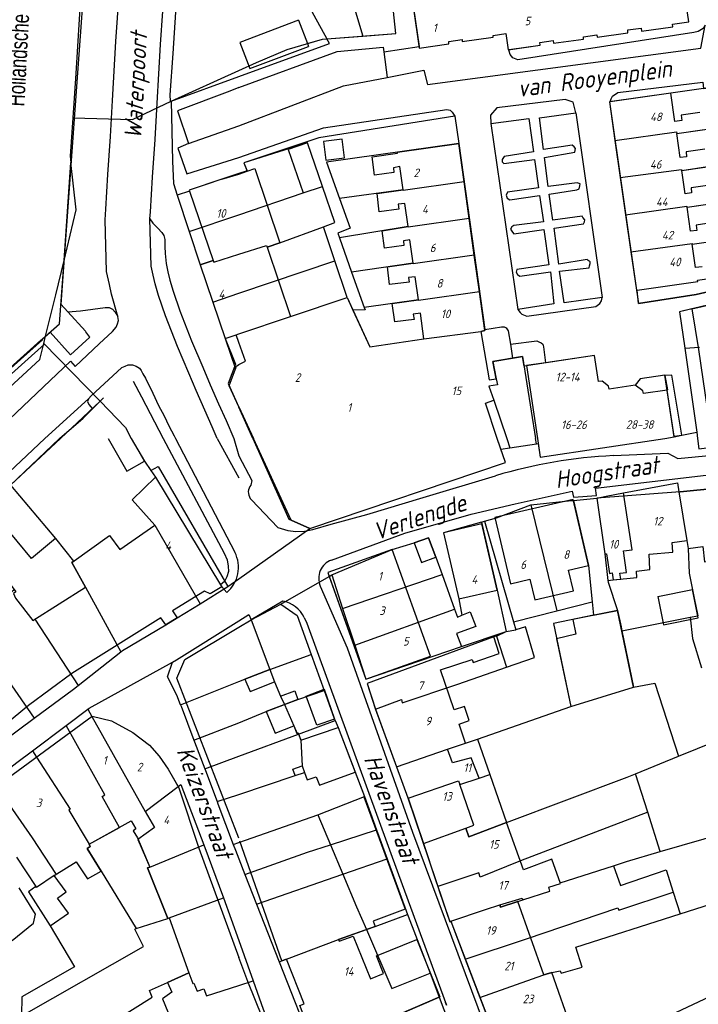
# Model space of a CAD drawing. Extents: x 124314 to 128016, y 450271 to 453716.
# Tile 22 of 40: x 124968 to 125067, y 450918 to 451061. Entities that reach past the tile are written whole.
import ezdxf
from ezdxf.enums import TextEntityAlignment as Align

# ---------------------------------------------------------------- set-up
doc = ezdxf.new("R2010")
doc.units = 0
doc.header["$MEASUREMENT"] = 0
for name, color, linetype in [('Default_113', 7, 'Continuous'), ('Default_117', 7, 'Continuous'), ('Default_118', 7, 'Continuous'), ('Default_21', 40, 'Continuous'), ('Default_4', 1, 'Continuous'), ('Default_66', 7, 'Continuous'), ('Default_79', 2, 'Continuous'), ('Default_80', 7, 'Continuous'), ('Default_99', 2, 'Continuous')]:
    doc.layers.add(name, color=color, linetype=linetype)
doc.styles.get("Standard").update_dxf_attribs({"font": 'ARIAL.TTF'})
doc.styles.add('Style-ENGINEERING', font='isoct.shx', dxfattribs={"oblique": 15})

msp = doc.modelspace()

# ---------------------------------------------------------------- linework, layer by layer
at = {"layer": 'Default_21', "lineweight": -3, "flags": 128}
for points in [[(124975.17, 451120.05), (124975.94, 451116.24), (124976.24, 451114.64), (124976.86, 451109.56), (124978.66, 451088.62), (124977.58, 451073.62), (124976.3, 451053.04), (124975.87, 451046.6)], [(125009.74, 451090.68), (125010.85, 451082.61), (125014.1, 451071.59), (125018.04, 451058.5)], [(124997.87, 451079.62), (124994.86, 451076.82), (124991.98, 451074.12), (124991.68, 451073.76), (124991.52, 451073.3), (124990.4, 451055.94), (124989.96, 451049.96), (124990.04, 451049.02), (124990.18, 451049.04)], [(125000, 451077.31), (125005.77, 451070.96), (125012.8, 451058.09)], [(125018.04, 451058.5), (125022.83, 451058.88), (125021.85, 451068.02)], [(125024.53, 451068.55), (125026.21, 451056.74), (125030.52, 451057.35), (125030.51, 451057.71), (125032.45, 451057.99), (125032.46, 451057.69), (125036.98, 451058.33), (125036.98, 451058.59), (125038.81, 451058.85), (125039.14, 451056.5), (125043.77, 451057.16), (125043.73, 451057.58), (125045.66, 451057.85), (125045.72, 451057.45), (125050.11, 451058.07), (125050.09, 451058.41), (125052.03, 451058.69), (125052.07, 451058.32), (125056.54, 451058.96), (125056.53, 451059.38), (125058.48, 451059.66), (125058.52, 451059.21), (125063.08, 451059.86), (125063.04, 451060.24), (125065.38, 451060.57), (125064.35, 451067.76)], [(125000, 451053.48), (125002.58, 451054.65), (125007.02, 451056.54), (125012.17, 451058.04), (125012.8, 451058.09)], [(125000, 451052.63), (125013.16, 451057.44), (125012.8, 451058.09)], [(125012.8, 451058.09), (125018.04, 451058.5)], [(124990.18, 451049.04), (125000, 451053.48)], [(124990.18, 451049.04), (125000, 451052.63)], [(125074.91, 451045.93), (125074.43, 451051.9), (125067.54, 451050.85), (125062.78, 451050.2), (125053.85, 451048.92), (125054.65, 451043.29)], [(124975.87, 451046.6), (124984.56, 451046.38), (124990.18, 451049.04)], [(124990.18, 451049.04), (124990.37, 451040.33), (124990.48, 451037.06), (124991.04, 451035.34)], [(124975.87, 451046.6), (124975.5, 451041.01), (124975.6, 451040.11)], [(125054.65, 451043.29), (125063.61, 451044.58), (125063.63, 451044.32), (125074.91, 451045.93)], [(125015.34, 451040.8), (125015, 451043.52), (125012.3, 451043.18), (125012.64, 451040.47), (125015.34, 451040.8)], [(125054.65, 451043.29), (125055.42, 451037.92)], [(125012.15, 451036.64), (125009.98, 451042.97), (125000.72, 451040.05), (125001.21, 451038.89), (125000, 451038.53)], [(125032.73, 451037.31), (125031.95, 451042.87), (125012.76, 451040.14), (125014.63, 451034.86)], [(125055.42, 451037.92), (125064.35, 451039.08), (125064.37, 451038.97), (125075.35, 451040.55)], [(124974.59, 451025.86), (124976.36, 451033.22), (124975.6, 451040.11)], [(124974.59, 451025.86), (124975.6, 451040.11)], [(125000, 451038.53), (124992.8, 451036.08), (124992.85, 451035.94), (124991.04, 451035.34)], [(125055.42, 451037.92), (125056.2, 451032.52)], [(125000, 451032.52), (125009.35, 451035.68), (125012.15, 451036.64)], [(125013.96, 451031.39), (125012.15, 451036.64)], [(125032.73, 451037.31), (125023.9, 451036.04), (125023.88, 451036.14), (125014.63, 451034.86)], [(125033.47, 451031.97), (125032.73, 451037.31)], [(124991.04, 451035.34), (124992.78, 451030.07)], [(125014.63, 451034.86), (125016.16, 451030.55), (125014.38, 451029.84), (125014.61, 451029.18)], [(125056.2, 451032.52), (125065.11, 451033.75), (125065.13, 451033.64), (125075.78, 451035.17)], [(124992.78, 451030.07), (125000, 451032.52)], [(125033.47, 451031.97), (125024.6, 451030.73), (125024.59, 451030.8), (125014.61, 451029.18)], [(125034.22, 451026.63), (125033.47, 451031.97)], [(125056.2, 451032.52), (125056.97, 451027.14)], [(125000, 451026.78), (125004.02, 451028.04), (125004.1, 451027.82), (125005.96, 451028.45), (125012.29, 451030.74)], [(125012.29, 451030.74), (125013.96, 451031.39)], [(125013.94, 451025.81), (125012.29, 451030.74)], [(124992.78, 451030.07), (124994.39, 451025.21)], [(125014.61, 451029.18), (125016.39, 451024.17)], [(125056.97, 451027.14), (125065.88, 451028.34), (125065.9, 451028.23), (125076.22, 451029.71)], [(124994.39, 451025.21), (124996.28, 451025.86), (124996.35, 451025.64), (125000, 451026.78)], [(125034.22, 451026.63), (125025.35, 451025.39), (125025.34, 451025.47), (125016.39, 451024.17)], [(125034.97, 451021.29), (125034.22, 451026.63)], [(125056.97, 451027.14), (125057.77, 451021.53), (125058.08, 451019.63), (125066.47, 451020.94), (125076.74, 451023.31)], [(124971.91, 451014.85), (124973.93, 451016.64), (124974.59, 451025.86)], [(124971.91, 451014.85), (124973.38, 451020.85), (124974.59, 451025.86)], [(124994.39, 451025.21), (124996.22, 451019.81)], [(125000, 451021.09), (125013.94, 451025.81)], [(125015.72, 451020.49), (125013.94, 451025.81)], [(125016.39, 451024.17), (125018.22, 451019.04)], [(124996.22, 451019.81), (125000, 451021.09)], [(125007.5, 451017.72), (125015.72, 451020.49)], [(125015.72, 451020.49), (125016.58, 451018.63)], [(125034.97, 451021.29), (125026.1, 451020.05), (125026.1, 451020.13), (125018.22, 451019.04)], [(125035.75, 451015.68), (125034.97, 451021.29)], [(124996.22, 451019.81), (124998.02, 451014.53)], [(125018.22, 451019.04), (125018.34, 451018.69), (125016.58, 451018.63)], [(125065.85, 451018.81), (125068.81, 451019.51)], [(125000, 451015.21), (125007.5, 451017.72)], [(125016.58, 451018.63), (125019.04, 451013.32), (125026.9, 451014.48), (125035.18, 451015.54)], [(125065.85, 451018.81), (125064.03, 451018.38), (125064.82, 451013.09), (125066.54, 451000.89)], [(125065.85, 451018.81), (125066.79, 451012.9), (125068.68, 451000)], [(124971.91, 451014.85), (124971.4, 451014.4), (124971.47, 451014.31), (124955.4, 451000)], [(124971.65, 451013.78), (124971.91, 451014.85)], [(124998.02, 451014.53), (124999.59, 451015.07)], [(124999.59, 451015.07), (125000, 451015.21)], [(125000, 451013.92), (124999.59, 451015.07)], [(125035.18, 451015.54), (125035.75, 451015.68)], [(125035.18, 451015.54), (125036.4, 451008.52), (125037.37, 451008.65)], [(124958.59, 451000), (124971.08, 451011.47), (124971.65, 451013.78)], [(124971.65, 451013.78), (124979.84, 451005.39)], [(124998.02, 451014.53), (124999.52, 451010.09)], [(125000, 451010.75), (125000.98, 451011.22), (125000, 451013.92)], [(125063.28, 451000.21), (125061.93, 451009.21), (125058.33, 451008.66), (125057.6, 451007.72), (125053.8, 451007.15), (125053.7, 451007.57), (125052.78, 451008.33), (125052.26, 451008.25), (125051.68, 451012.06), (125041.44, 451010.52), (125041.22, 451011.88), (125036.92, 451011.18), (125037.37, 451008.65)], [(124999.52, 451010.09), (124999.68, 451010.51), (125000, 451010.75)], [(125000, 451004.59), (124998.59, 451007.63), (124999.52, 451010.09)], [(125037.37, 451008.65), (125037.6, 451007.79), (125036.35, 451007.59), (125037.06, 451005.56)], [(124974.1, 451000), (124979.84, 451005.39)], [(124979.84, 451005.39), (124983.55, 451001.58), (124984.36, 451000)], [(125002.12, 451000), (125000, 451004.59)], [(125037.56, 451000), (125035.83, 451005.14), (125037.06, 451005.56)], [(125063.28, 451000.21), (125064.36, 451000.47), (125066.54, 451000.89)], [(125066.54, 451000.89), (125066.63, 451000)], [(124966.83, 450993.17), (124974.1, 451000)], [(124984.36, 451000), (124986.28, 450996.7), (124987.22, 450995.34)], [(125010.3, 450986.91), (125007.62, 450988.08), (125002.12, 451000)], [(125038.09, 450998.42), (125037.56, 451000)], [(125038.09, 450998.42), (125039.4, 450998.6), (125043.25, 450999.18), (125043.51, 450999.23), (125043.8, 450997.28), (125061.91, 451000)], [(125061.91, 451000), (125063.28, 451000.21)], [(125066.63, 451000), (125066.84, 450998.47), (125068.74, 450998.71), (125068.91, 450998.75)], [(125010.3, 450986.91), (125038.74, 450996.49), (125038.09, 450998.42)], [(124987.22, 450995.34), (124988.25, 450995.91), (124998.42, 450978.46)], [(124987.22, 450995.34), (124987.9, 450994.35)], [(124966.83, 450993.17), (124973.33, 450985.42), (124975.98, 450982.16), (124975.72, 450981.97), (124977.72, 450978.36), (124982.84, 450968.98)], [(124987.9, 450994.35), (124984.48, 450991.04), (124987.8, 450987.39), (124994.36, 450975.95)], [(125055.91, 450992.07), (125063.75, 450993.52), (125063.96, 450992.21)], [(125063.96, 450992.21), (125064.12, 450992.22), (125074.87, 450993.27)], [(125052.01, 450991.31), (125053.4, 450991.61), (125055.91, 450992.07)], [(125053.63, 450979.35), (125054.42, 450979.42), (125055.5, 450979.53), (125055.38, 450980.41), (125056.33, 450980.47), (125055.91, 450983.63), (125057.16, 450983.81), (125055.91, 450992.07)], [(125063.96, 450992.21), (125065.1, 450985.17), (125065.31, 450983.99), (125065.44, 450980.41), (125066.17, 450976.78)], [(125035.7, 450987.95), (125037.45, 450988.43), (125042.44, 450990.34)], [(125042.44, 450990.34), (125048.34, 450990.95), (125048.61, 450990.98)], [(125042.44, 450990.34), (125046.22, 450974.94)], [(125048.61, 450990.98), (125052.01, 450991.31)], [(125048.61, 450990.98), (125050.82, 450981.52), (125051.34, 450976.25)], [(125052.01, 450991.31), (125053.19, 450983.22), (125053.63, 450979.35)], [(125035.26, 450987.82), (125029.73, 450986.27), (125031.95, 450976.65), (125032.39, 450974.28)], [(125035.26, 450987.82), (125035.7, 450987.95)], [(125035.26, 450987.82), (125037.54, 450977.94), (125038.84, 450971.93)], [(125035.7, 450987.95), (125039.93, 450973.33)], [(124960.36, 450987.12), (124962.82, 450983.87), (124967.36, 450978.02), (124967.6, 450977.7), (124967.26, 450977.44), (124967.55, 450976.77), (124970.04, 450973.51), (124970.34, 450973.7), (124976.64, 450964.05)], [(125000, 450979.58), (125010.3, 450986.91)], [(125022.3, 450983.84), (125025.46, 450984.8), (125027.58, 450985.54), (125028.64, 450982.72), (125029.54, 450980.21)], [(125022.3, 450983.84), (125012.91, 450980.48), (125013.12, 450979.9)], [(125013.53, 450980.13), (125022.3, 450983.84)], [(124954.19, 450981.15), (124958.89, 450975.13), (124958.25, 450974.64), (124959.89, 450972.29), (124960.79, 450972.94), (124970.25, 450959.31)], [(125015.07, 450975.26), (125029.54, 450980.21)], [(125029.54, 450980.21), (125031.34, 450975.17)], [(124998.42, 450978.46), (125000, 450979.58)], [(125006.11, 450975.91), (125013.12, 450979.9)], [(125013.12, 450979.9), (125013.53, 450980.13)], [(125013.12, 450979.9), (125018.47, 450964.96)], [(125013.53, 450980.13), (125015.07, 450975.26)], [(125053.63, 450979.35), (125053.66, 450979.1), (125055.05, 450974.99)], [(124994.36, 450975.95), (124998.42, 450978.46)], [(124982.84, 450968.98), (124983.07, 450969.16), (124989.37, 450972.86), (124991.04, 450973.9), (124994.36, 450975.95)], [(125046.22, 450974.94), (125051.34, 450976.25)], [(125051.34, 450976.25), (125051.54, 450974.27)], [(125066.17, 450976.78), (125066.69, 450974.2)], [(125001.79, 450973.59), (125006.11, 450975.91)], [(125006.11, 450975.91), (125008.48, 450974.25), (125010.52, 450968.56)], [(125015.07, 450975.26), (125016.84, 450969.91)], [(125016.84, 450969.91), (125031.34, 450975.17)], [(125031.34, 450975.17), (125031.76, 450974.01), (125032.39, 450974.28)], [(125032.39, 450974.28), (125033.6, 450974.79), (125034.44, 450972.65), (125031.64, 450971.63), (125032.37, 450969.72)], [(125039.93, 450973.33), (125046.22, 450974.94)], [(125051.54, 450974.27), (125055.05, 450974.99)], [(125055.05, 450974.99), (125055.55, 450972.59)], [(124990.34, 450967.44), (124990.93, 450967.77), (125000, 450973.47)], [(125000, 450973.47), (125001.44, 450974.38), (125001.79, 450973.59)], [(125001.79, 450973.59), (125004.51, 450966.39)], [(125039.93, 450973.33), (125040.27, 450972.15)], [(125051.54, 450974.27), (125045.72, 450973.06), (125048.23, 450961)], [(125055.67, 450972), (125065.61, 450973.98)], [(125065.61, 450973.98), (125066.69, 450974.2)], [(125065.61, 450973.98), (125065.95, 450970.9)], [(125032.37, 450969.72), (125038.84, 450971.93)], [(125037.43, 450971.23), (125038.84, 450971.93)], [(125038.84, 450971.93), (125040.27, 450972.15)], [(125038.92, 450966.72), (125042.96, 450968.13), (125041.64, 450972.59), (125040.27, 450972.15)], [(125055.55, 450972.59), (125055.67, 450972)], [(125055.67, 450972), (125057.37, 450963.8)], [(125037.43, 450971.23), (125037.06, 450971.12), (125018.64, 450964.34), (125019.84, 450960.62)], [(125037.43, 450971.23), (125038.92, 450966.72)], [(125065.95, 450970.9), (125067.22, 450966.65)], [(124976.64, 450964.05), (124982.84, 450968.98)], [(125016.84, 450969.91), (125018.47, 450964.96)], [(125018.47, 450964.96), (125032.37, 450969.72)], [(124978.06, 450960.61), (124978.27, 450960.76), (124990.34, 450967.44)], [(124991.53, 450961.24), (124990.99, 450962.67), (124989.63, 450965.34), (124990.34, 450967.44)], [(125004.51, 450966.39), (125010.52, 450968.56)], [(125010.52, 450968.56), (125012.4, 450963.33)], [(125000.87, 450964.99), (125004.51, 450966.39)], [(125004.51, 450966.39), (125005.2, 450964.57), (125006.05, 450962.51), (125006.61, 450961.28)], [(125019.84, 450960.62), (125023.62, 450962.03), (125023.74, 450961.56), (125031.83, 450964.25), (125038.92, 450966.72)], [(124991.53, 450961.24), (125000, 450964.64)], [(125000, 450964.64), (125000.87, 450964.99)], [(124970.25, 450959.31), (124975.98, 450963.53), (124976.64, 450964.05)], [(125006.61, 450961.28), (125008.57, 450962.04), (125012.4, 450963.33)], [(125012.4, 450963.33), (125013.86, 450959.25), (125014, 450958.95)], [(125048.23, 450961), (125057.37, 450963.8)], [(125057.37, 450963.8), (125060.44, 450964.41)], [(125060.44, 450964.41), (125063.89, 450953.77)], [(124974.91, 450958.24), (124978.06, 450960.61)], [(124978.06, 450960.61), (124978.65, 450959.55)], [(124991.53, 450961.24), (124991.61, 450961.04), (124993.48, 450956.09)], [(125000, 450958.65), (125003.99, 450960.28), (125006.61, 450961.28)], [(125006.61, 450961.28), (125007.99, 450958.22), (125008.47, 450957.1), (125008.6, 450957.16), (125008.68, 450956.96)], [(125019.84, 450960.62), (125022.92, 450952.23)], [(125034.67, 450956.26), (125048.23, 450961)], [(125063.89, 450953.77), (125074.71, 450958.15), (125085.95, 450960.87)], [(124962.23, 450953.35), (124963.74, 450954.5), (124970.25, 450959.31)], [(124978.65, 450959.55), (124978.7, 450959.58), (124981.48, 450958.9), (124984.58, 450957.21), (124987.02, 450955.39), (124988.41, 450953.8), (124989.71, 450951.88), (124991.19, 450949.35)], [(124978.65, 450959.55), (124986.37, 450945.72)], [(125008.68, 450956.96), (125014, 450958.95)], [(125014, 450958.95), (125014.45, 450957.97), (125016.91, 450951.46)], [(124970.01, 450954.57), (124974.91, 450958.24)], [(124978.23, 450940.97), (124982.65, 450943.4), (124980.15, 450947.92), (124980.54, 450948.14), (124974.91, 450958.24)], [(124993.48, 450956.09), (125000, 450958.65)], [(124993.48, 450956.09), (124993.55, 450955.89), (124995.04, 450951.96)], [(125000, 450953.78), (125008.68, 450956.96)], [(125008.68, 450956.96), (125009.02, 450956.12), (125009.21, 450952.38)], [(125022.92, 450952.23), (125030.3, 450954.79), (125032.96, 450955.66), (125034.67, 450956.26)], [(125034.67, 450956.26), (125036.46, 450951.13)], [(124964.18, 450950.16), (124967.71, 450952.85), (124970.01, 450954.57)], [(124970.01, 450954.57), (124970.6, 450953.65)], [(124970.6, 450953.65), (124975.48, 450946.09), (124975.3, 450945.91), (124978.23, 450940.97)], [(124995.04, 450951.96), (125000, 450953.78)], [(125057.66, 450951.24), (125063.89, 450953.77)], [(124995.04, 450951.96), (124995.13, 450951.72), (124996.85, 450947.17)], [(125008.2, 450950.95), (125007.84, 450951.9), (125009.21, 450952.38)], [(125009.21, 450952.38), (125009.55, 450951.4)], [(125022.92, 450952.23), (125024.57, 450947.72), (125024.59, 450947.66)], [(124964.18, 450950.16), (124969.96, 450941.92), (124973.43, 450936.58), (124973.16, 450936.41), (124970.57, 450934.7), (124970.49, 450934.81), (124969.43, 450934.05), (124972.57, 450929.1), (124976.12, 450923.15), (124968.45, 450918.77), (124968.42, 450916.09), (124968.46, 450916.02)], [(125000, 450948.22), (125008.2, 450950.95)], [(125008.2, 450950.95), (125009.55, 450951.4)], [(125009.55, 450951.4), (125009.93, 450950.36), (125011.23, 450950.78), (125011.71, 450949.59), (125016.91, 450951.46)], [(125016.91, 450951.46), (125018.25, 450947.91)], [(125024.59, 450947.66), (125031.91, 450950.2), (125032.09, 450949.68), (125034.93, 450950.6), (125036.46, 450951.13)], [(125036.46, 450951.13), (125038.91, 450944.13)], [(125038.91, 450944.13), (125056.45, 450950.75), (125057.66, 450951.24)], [(125059.43, 450945.65), (125057.66, 450951.24)], [(124986.37, 450945.72), (124991.19, 450949.35)], [(124991.19, 450949.35), (124991.59, 450949.65), (124994.9, 450940.88)], [(124996.85, 450947.17), (125000, 450948.22)], [(125011.46, 450945.25), (125018.25, 450947.91)], [(125018.25, 450947.91), (125020.01, 450943.09)], [(125024.59, 450947.66), (125026.82, 450941.07)], [(125061.25, 450939.9), (125074.02, 450943.61), (125089.06, 450948.11)], [(124996.85, 450947.17), (124996.96, 450946.86), (124999.19, 450940.96)], [(124986.37, 450945.72), (124987.74, 450943.39), (124985.34, 450941.69), (124987.06, 450937.66)], [(125000, 450941.24), (125011.46, 450945.25)], [(125011.46, 450945.25), (125013.3, 450940.9)], [(125059.43, 450945.65), (125040.94, 450938.58), (125035.08, 450936.18), (125034.86, 450936.84), (125028.93, 450934.81)], [(125061.25, 450939.9), (125059.43, 450945.65)], [(125013.3, 450940.9), (125020.01, 450943.09)], [(125020.01, 450943.09), (125021.56, 450938.87)], [(125026.82, 450941.07), (125032.98, 450943.3), (125033.44, 450942.04), (125038.91, 450944.13)], [(124978.23, 450940.97), (124978.38, 450940.66), (124977.97, 450940.35), (124979.98, 450937.08), (124985.06, 450928.71)], [(124987.06, 450937.66), (124994.9, 450940.88)], [(124994.9, 450940.88), (124997.79, 450933.19)], [(124999.19, 450940.96), (125000, 450941.24)], [(124999.19, 450940.96), (124999.51, 450940.12), (125000, 450938.86)], [(125000.88, 450936.6), (125010, 450939.82), (125013.3, 450940.9)], [(125013.3, 450940.9), (125015.1, 450936.62)], [(125026.82, 450941.07), (125028.65, 450935.65)], [(125000, 450938.86), (125000.88, 450936.6)], [(125015.1, 450936.62), (125021.56, 450938.87)], [(125021.56, 450938.87), (125024.53, 450930.76)], [(125054.43, 450937.85), (125056.35, 450938.48), (125061.25, 450939.9)], [(125064.15, 450930.85), (125092.5, 450939.92)], [(124989.7, 450930.2), (124986.71, 450937.53), (124987.06, 450937.66)], [(125035.84, 450931.48), (125037.92, 450932.19), (125038.01, 450931.83), (125040.56, 450932.65), (125041.29, 450932.91), (125045.21, 450934.17), (125045.03, 450934.74), (125046.74, 450935.28), (125046.71, 450935.35), (125054.43, 450937.85)], [(125054.43, 450937.85), (125055.44, 450934.97), (125062.11, 450937.24), (125063.14, 450934.01)], [(125000.88, 450936.6), (125002.58, 450932.26)], [(125002.58, 450932.26), (125015.1, 450936.62)], [(125015.1, 450936.62), (125017.1, 450931.9), (125018.54, 450928.57)], [(125028.65, 450935.65), (125028.93, 450934.81)], [(125028.93, 450934.81), (125029.17, 450934.08)], [(124989.7, 450930.2), (124989.89, 450930.26), (124997.79, 450933.19)], [(124997.79, 450933.19), (125000, 450926.98)], [(125029.17, 450934.08), (125030.65, 450929.71), (125030.79, 450929.77)], [(125032.9, 450924.25), (125041.82, 450927.22), (125055.09, 450931.75), (125055.21, 450931.4), (125063.14, 450934.01)], [(125063.14, 450934.01), (125064.15, 450930.85)], [(125002.58, 450932.26), (125005.85, 450923.9)], [(124985.06, 450928.71), (124989.7, 450930.2)], [(125018.54, 450928.57), (125019.8, 450929.02), (125024.53, 450930.76)], [(125024.53, 450930.76), (125024.61, 450930.54), (125027.79, 450922.22)], [(125030.79, 450929.77), (125035.84, 450931.48)], [(125035.03, 450918.69), (125044.19, 450921.94), (125045.47, 450922.34), (125046.69, 450922.58), (125046.83, 450922.22), (125049.87, 450923.11), (125048.97, 450926.03), (125064.15, 450930.85)], [(125062.26, 450916.21), (125063.6, 450916.56), (125075.67, 450922.23), (125094.56, 450930.99), (125095.98, 450931.44)], [(124968.46, 450916.02), (124986.15, 450926.13), (124984.87, 450928.65), (124985.06, 450928.71)], [(125030.79, 450929.77), (125032.9, 450924.25)], [(125005.85, 450923.9), (125006.91, 450924.29), (125014.49, 450927.11), (125018.54, 450928.57)], [(125018.54, 450928.57), (125022.24, 450920), (125027.79, 450922.22)], [(125000, 450926.98), (125002.08, 450921.13)], [(125005.85, 450923.9), (125011.03, 450910.68), (125011.46, 450910.84), (125019.4, 450914.08), (125019.25, 450914.47), (125029.13, 450918.75)], [(125032.9, 450924.25), (125035.03, 450918.69)], [(124969.56, 450908.08), (124975.02, 450910.78), (124977.24, 450912.18), (124977.12, 450912.3), (124987.38, 450918.73), (124987.03, 450919.69), (124989.63, 450920.88), (124992.75, 450922.28), (124993.29, 450920.74), (124993.47, 450920.8), (124993.93, 450919.61), (124994.89, 450919.95), (124995.29, 450918.93), (125000, 450920.46)], [(125027.79, 450922.22), (125029.13, 450918.75)], [(125000, 450920.46), (125002.08, 450921.13)], [(125002.08, 450921.13), (125003.55, 450917), (125003.89, 450916.16)], [(125029.13, 450918.75), (125029.81, 450916.97), (125033.45, 450907.15)], [(125035.03, 450918.69), (125037.28, 450912.8)]]:
    msp.add_lwpolyline(points, dxfattribs=at)
at = {"layer": 'Default_4', "lineweight": -3, "flags": 128}
for points in [[(125039.29, 451056.52), (125043.77, 451057.16), (125043.73, 451057.58), (125045.66, 451057.85), (125045.72, 451057.45), (125050.11, 451058.07), (125050.09, 451058.41), (125052.03, 451058.69), (125052.07, 451058.32), (125056.54, 451058.96), (125056.53, 451059.38), (125058.48, 451059.66), (125058.52, 451059.21), (125063.08, 451059.86), (125063.04, 451060.24), (125065.38, 451060.57), (125064.35, 451067.76), (125038.81, 451064.12), (125038.52, 451066.19), (125025.14, 451064.29), (125026.18, 451056.97)], [(125008.68, 451060.83), (125000.16, 451057.58), (125001.61, 451053.76)], [(125008.68, 451060.83), (125009.97, 451057.4)], [(125026.18, 451056.97), (125026.21, 451056.74), (125030.52, 451057.35), (125030.51, 451057.71), (125032.45, 451057.99), (125032.46, 451057.69), (125036.98, 451058.33), (125036.98, 451058.59), (125038.81, 451058.85), (125039.14, 451056.5), (125039.29, 451056.52)], [(125001.61, 451053.76), (125010.13, 451056.98)], [(125009.97, 451057.4), (125010.13, 451056.98)], [(125053.94, 451048.93), (125053.85, 451048.92), (125057.77, 451021.53), (125057.87, 451021.55)], [(125066.99, 451047.4), (125064.26, 451047.01), (125064.37, 451046.21), (125063.37, 451046.07), (125062.78, 451050.2), (125053.94, 451048.93)], [(125067.73, 451042.06), (125064.99, 451041.67), (125065.06, 451040.96), (125064.13, 451040.82), (125063.63, 451044.32), (125067.35, 451044.85)], [(125015.34, 451040.8), (125015, 451043.52), (125012.3, 451043.18), (125012.64, 451040.47), (125015.34, 451040.8)], [(125012.15, 451036.64), (125009.98, 451042.97), (125007.19, 451042.02), (125009.35, 451035.68), (125012.15, 451036.64)], [(125022.52, 451038.64), (125019.69, 451038.27), (125019.37, 451040.92), (125023.06, 451041.45), (125023.07, 451041.61), (125031.95, 451042.87)], [(125031.95, 451042.87), (125035.73, 451015.82)], [(125001.23, 451038.85), (125002.34, 451039.22), (125005.96, 451028.45), (125004.1, 451027.82), (125007.5, 451017.72), (125015.72, 451020.49), (125019.04, 451013.32), (125026.9, 451014.48), (125026.38, 451018.21), (125025.35, 451018.04), (125025.48, 451017.29), (125022.66, 451016.93), (125022.3, 451019.6), (125026.1, 451020.13), (125025.63, 451023.51), (125024.65, 451023.41), (125024.75, 451022.72), (125021.89, 451022.36), (125021.59, 451024.93), (125025.34, 451025.47), (125024.86, 451028.89), (125023.92, 451028.73), (125023.97, 451028.03), (125021.18, 451027.65), (125020.84, 451030.19), (125024.59, 451030.8), (125024.13, 451034.16), (125023.17, 451034.05), (125023.26, 451033.34), (125020.41, 451032.95), (125020.08, 451035.62), (125023.88, 451036.14), (125023.39, 451039.51), (125022.46, 451039.35), (125022.52, 451038.64)], [(125068.46, 451036.83), (125065.73, 451036.43), (125065.79, 451035.69), (125064.86, 451035.56), (125064.37, 451038.97), (125068.1, 451039.51)], [(124997.54, 451037.69), (124992.8, 451036.08), (124992.85, 451035.94)], [(124997.54, 451037.69), (125000, 451038.43)], [(125000, 451038.43), (125001.23, 451038.85)], [(124992.85, 451035.94), (124996.28, 451025.86), (124994.39, 451025.21)], [(125069.27, 451031.43), (125066.44, 451031.02), (125066.56, 451030.23), (125065.63, 451030.13), (125065.13, 451033.64), (125068.84, 451034.17)], [(125067.32, 451024.96), (125066.38, 451024.83), (125065.9, 451028.23), (125069.65, 451028.77)], [(124994.39, 451025.21), (124998.02, 451014.53), (124999.53, 451010.78), (124998.46, 451008), (125000, 451004.55)], [(125057.87, 451021.55), (125066.68, 451022.81), (125066.65, 451022.99), (125070.38, 451023.52)], [(125035.73, 451015.82), (125035.75, 451015.68), (125035.18, 451015.54), (125036.4, 451008.52), (125037.37, 451008.65), (125036.92, 451011.18), (125039.77, 451011.65)], [(125039.77, 451011.65), (125041.22, 451011.88), (125043.12, 451000)], [(125062.25, 451007.03), (125058.79, 451006.51), (125058.7, 451006.93), (125057.6, 451007.72), (125053.8, 451007.15), (125053.7, 451007.57), (125052.78, 451008.33), (125052.26, 451008.25), (125051.68, 451012.06), (125044.57, 451010.99)], [(125044.57, 451010.99), (125041.8, 451010.57), (125043.39, 451000)], [(125062.29, 451007.04), (125062.25, 451007.03)], [(125063.26, 451000.31), (125062.25, 451007.03)], [(125000, 451004.59), (125002.12, 451000)], [(125002.02, 451000), (125000, 451004.55)], [(125037.56, 451000), (125035.83, 451005.14), (125037.06, 451005.56), (125038.93, 451000)], [(125061.91, 451000), (125063.28, 451000.21), (125063.26, 451000.31)], [(124981.01, 451000), (124983.7, 450995.24), (124986.28, 450996.7), (124984.42, 451000)], [(125002.02, 451000), (125007.25, 450988.24)], [(125007.25, 450988.24), (125010.3, 450986.91), (125038.74, 450996.49), (125037.56, 451000)], [(125038.93, 451000), (125039.4, 450998.6), (125043.25, 450999.18), (125043.12, 451000)], [(125043.39, 451000), (125043.8, 450997.28), (125061.91, 451000)], [(124966.83, 450993.17), (124973.33, 450985.42), (124969.88, 450982.53), (124963.55, 450990.08), (124966.83, 450993.17)], [(124967.03, 450977.74), (124967.36, 450978.02), (124967.6, 450977.7), (124967.26, 450977.44), (124967.55, 450976.77), (124970.04, 450973.51), (124977.72, 450978.36), (124975.72, 450981.97), (124981.18, 450985.89), (124982.69, 450983.86), (124987.8, 450987.39), (124984.48, 450991.04), (124987.9, 450994.35), (124997.33, 450978.72)], [(125078.95, 450980.84), (125074.87, 450993.27), (125064.12, 450992.22), (125052.01, 450991.31), (125053.19, 450983.22), (125053.42, 450983.23), (125053.86, 450980.36), (125054.26, 450980.43), (125054.42, 450979.42), (125057.84, 450979.78), (125057.8, 450980.68), (125059.75, 450980.93), (125059.61, 450983.16), (125063.08, 450983.46), (125062.96, 450984.85), (125065.1, 450985.17), (125065.31, 450983.99), (125067.44, 450984.27), (125067.68, 450982.02), (125070.2, 450982.31), (125070.13, 450983.15), (125074.42, 450983.53), (125074.72, 450980.37), (125078.95, 450980.84)], [(125050.82, 450981.52), (125048.58, 450991.12), (125037.22, 450988.47), (125039.46, 450978.86), (125042.31, 450979.53), (125043.01, 450976.5), (125048.63, 450977.81), (125047.92, 450980.84), (125050.82, 450981.52)], [(125037.54, 450977.94), (125035.32, 450987.56), (125029.73, 450986.27), (125031.95, 450976.65), (125037.54, 450977.94)], [(125028.64, 450982.72), (125027.58, 450985.54), (125025.46, 450984.8), (125026.53, 450981.93), (125028.64, 450982.72)], [(125027.86, 450968.32), (125022.3, 450983.84), (125012.91, 450980.48), (125018.47, 450964.96), (125027.86, 450968.32)], [(124997.33, 450978.72), (124997.52, 450978.4), (124995.81, 450977.39), (124995, 450977.76), (124990.37, 450974.94), (124991.04, 450973.9), (124989.37, 450972.86), (124988.67, 450973.9), (124975.73, 450965.83), (124969.43, 450961.16), (124956.26, 450950.31), (124950.1, 450945.82), (124937.01, 450936.09), (124916.57, 450921.54), (124908.77, 450933.44), (124906.78, 450932.09)], [(125060.9, 450976.99), (125065.93, 450978)], [(125066.75, 450973.9), (125065.93, 450978)], [(125060.9, 450976.99), (125061.71, 450972.89)], [(125057.37, 450963.8), (125055.05, 450974.99), (125048.55, 450973.65), (125048.99, 450971.52), (125046.18, 450970.83), (125048.23, 450961), (125057.37, 450963.8)], [(125000, 450972.52), (125001.79, 450973.59), (125004.51, 450966.39), (125000.87, 450964.99), (125001.64, 450963.2), (125005.2, 450964.57), (125006.05, 450962.51), (125008.13, 450963.29), (125008.57, 450962.04), (125003.99, 450960.28), (125005.27, 450957.15), (125007.99, 450958.22)], [(125061.71, 450972.89), (125066.75, 450973.9)], [(125000, 450941.86), (124991.01, 450965.11), (124992.14, 450967.83), (125000, 450972.52)], [(125031.29, 450960.5), (125029.3, 450966.34), (125033.89, 450967.86), (125034.03, 450967.42), (125037.84, 450968.71), (125037.06, 450971.12), (125018.64, 450964.34), (125019.81, 450960.7), (125024.57, 450947.72), (125030.65, 450929.71), (125030.79, 450929.77), (125047.77, 450885.4), (125057.59, 450888.59), (125056.49, 450891.79), (125060.57, 450893.23)], [(125012.41, 450963.53), (125013.91, 450959.15), (125011.34, 450958.27), (125009.78, 450962.5), (125012.41, 450963.53)], [(125048.46, 450913.88), (125045.48, 450922.35), (125044.32, 450921.98), (125040.56, 450932.65), (125038.01, 450931.83), (125037.92, 450932.19), (125041.18, 450933.12), (125041.29, 450932.91), (125045.21, 450934.17), (125045.03, 450934.74), (125046.74, 450935.28), (125045.49, 450938.82), (125041.38, 450937.24), (125038.91, 450944.13), (125033.44, 450942.04), (125032.98, 450943.3), (125034.15, 450943.75), (125032.09, 450949.68), (125034.93, 450950.6), (125033.77, 450953.54), (125031.05, 450952.82), (125030.3, 450954.79), (125032.96, 450955.66), (125032.01, 450958.45), (125033.49, 450958.98), (125032.77, 450961.03), (125031.29, 450960.5)], [(124933.26, 450925.29), (124941.23, 450930.65), (124948.62, 450936.12), (124952.9, 450929.6), (124955.3, 450925.48), (124958.16, 450927.22), (124959.03, 450925.78), (124964.06, 450928.86), (124963.96, 450929.11), (124965.1, 450929.8), (124964.1, 450931.29), (124961.3, 450934.89), (124955.34, 450931.23), (124950.99, 450938.26), (124964.79, 450949.4), (124978.7, 450959.58), (124981.48, 450958.9), (124984.58, 450957.21), (124987.02, 450955.39), (124988.41, 450953.8), (124989.71, 450951.88), (124991.29, 450949.19), (124994.19, 450940.41), (125000, 450924.52)], [(125008.6, 450957.16), (125009.02, 450956.12), (125014.45, 450957.97), (125018.25, 450947.91), (125018.14, 450947.86), (125024.16, 450931.52), (125019.54, 450929.79), (125019.8, 450929.02), (125014.49, 450927.11), (125014.57, 450926.86), (125016.61, 450927.63), (125019.15, 450921.39), (125021.03, 450922.17), (125020, 450924.74), (125025.88, 450927.12), (125029.21, 450918.78), (125019.25, 450914.47), (125019.4, 450914.08), (125011.46, 450910.84), (125008.85, 450917.51), (125009.48, 450917.78), (125006.91, 450924.29), (125006.23, 450924.04), (125000.15, 450941.43)], [(125007.99, 450958.22), (125008.44, 450957.09), (125008.6, 450957.16)], [(124977.97, 450940.35), (124978.38, 450940.66), (124978.23, 450940.97), (124984.37, 450944.36), (124985.04, 450943.22), (124984.65, 450942.95), (124985.26, 450941.89), (124987.06, 450937.66), (124986.71, 450937.53), (124989.7, 450930.2), (124989.89, 450930.26), (124992.75, 450922.28), (124989.63, 450920.88), (124990.27, 450919.45), (124988.9, 450918.51), (124989.69, 450916.63)], [(124967.67, 450939.11), (124970.49, 450934.81), (124969.43, 450934.05), (124972.57, 450929.1), (124975.25, 450930.97), (124973.64, 450933.16), (124974.88, 450934.08), (124973.16, 450936.41), (124976.38, 450938.44), (124977.98, 450935.93), (124979.98, 450937.08), (124977.97, 450940.35)], [(124967.05, 450926.97), (124970.16, 450929.51), (124970.45, 450930.82), (124968.05, 450934.63)], [(125000, 450902.11), (125007.68, 450905.16), (125001.29, 450921), (125000, 450924.52)]]:
    msp.add_lwpolyline(points, dxfattribs=at)
at = {"layer": 'Default_66', "lineweight": -3, "flags": 128}
for points in [[(124979.05, 451087.71), (124977.74, 451069.85), (124976.53, 451053.17), (124974.14, 451019.51), (124975.16, 451018.39)], [(124977.75, 451015.51), (124977.69, 451015.6), (124975.16, 451018.39)], [(124971.24, 451014.26), (124971.4, 451014.4), (124972.56, 451015.42), (124975.53, 451012.13), (124978.32, 451014.7), (124977.75, 451015.51)], [(124955.34, 451000), (124971.24, 451014.26)]]:
    msp.add_lwpolyline(points, dxfattribs=at)
at = {"layer": 'Default_79', "lineweight": -3, "flags": 128}
msp.add_lwpolyline([(124956.46, 451000), (124971.76, 451013.68)], dxfattribs=at)
at = {"layer": 'Default_80', "lineweight": -3, "flags": 128}
for points in [[(125012.17, 451058.04), (125022.83, 451058.88), (125021.85, 451068.02), (125024.58, 451068.56), (125036.91, 451071.14), (125037.44, 451072.44), (125047.88, 451073.07), (125070.11, 451072.44)], [(125009.97, 451057.4), (125012.17, 451058.04)]]:
    msp.add_lwpolyline(points, dxfattribs=at)
at = {"layer": 'Default_99', "lineweight": -3, "flags": 128}
for points in [[(124982.4, 451017.72), (124981.51, 451020.95), (124981.18, 451022.37), (124980.76, 451024.24), (124980.59, 451031.78), (124980.65, 451033.33), (124980.97, 451038.38), (124981.33, 451043.87), (124981.65, 451049.12), (124982.13, 451057.72), (124982.79, 451067.41), (124983.52, 451079.49), (124983.85, 451083.97), (124984.18, 451087.92)], [(124987.08, 451031.92), (124987.14, 451032.96), (124987.46, 451037.96), (124987.82, 451043.48), (124988.14, 451048.76), (124988.62, 451057.28), (124989.28, 451067.02), (124989.92, 451077.65)], [(125021.57, 451052.49), (125026.86, 451053.52), (125027.42, 451051.46), (125067.12, 451056.74), (125067.76, 451060.09)], [(125067.76, 451060.09), (125067.5, 451059.62), (125066.74, 451059.18), (125066.14, 451059.01), (125040.56, 451055.05), (125039.84, 451055.32), (125039.43, 451055.8), (125039.29, 451056.3), (125039.29, 451056.52)], [(125000, 451051.02), (125014.3, 451056.27), (125020.96, 451056.89), (125021.06, 451056.19)], [(125021.06, 451056.19), (125026.18, 451056.97)], [(125021.06, 451056.19), (125021.57, 451052.49)], [(125105.67, 451054.09), (125107.85, 451028.82), (125064.03, 451018.38), (125064.82, 451013.09), (125066.93, 451013.28)], [(125000, 451045.45), (125015.23, 451051.25), (125021.57, 451052.49)], [(125053.94, 451048.93), (125054.12, 451049.37), (125054.32, 451049.77), (125055.09, 451050.27), (125067.41, 451051.77), (125067.54, 451050.85), (125074.43, 451051.9), (125076.74, 451023.31), (125066.47, 451020.94), (125058.08, 451019.63), (125057.87, 451021.55)], [(125000, 451051.02), (124998.68, 451050.48), (124991.1, 451047.64), (124992.68, 451042.86)], [(125048.95, 451047.33), (125048.58, 451048.87), (125047.42, 451049.27), (125037.5, 451048.04), (125036.57, 451047), (125036.62, 451045.76)], [(125000, 451040.86), (125012.31, 451045.16), (125030.24, 451047.82), (125030.7, 451047.72), (125030.98, 451047.42), (125031.39, 451046.84)], [(125031.39, 451046.84), (125011.62, 451043.68), (125000.72, 451040.05), (125001.23, 451038.85)], [(125031.39, 451046.84), (125031.95, 451042.87)], [(125036.62, 451045.76), (125042.13, 451046.51), (125042.81, 451041.67), (125038.55, 451040.98), (125038.27, 451040.56), (125038.25, 451040.22), (125038.52, 451039.96), (125042.95, 451040.55), (125043.54, 451036.41), (125039.02, 451035.78), (125038.87, 451035.38), (125038.97, 451034.92), (125039.39, 451034.67), (125043.71, 451035.33), (125044.25, 451031.49), (125039.96, 451030.96), (125039.66, 451030.74), (125039.48, 451030.44), (125039.76, 451030), (125039.98, 451029.76), (125044.34, 451030.35), (125045.04, 451025.23), (125040.42, 451024.54), (125040.32, 451024.18), (125040.48, 451023.84), (125040.84, 451023.59), (125045.3, 451024.19), (125045.79, 451019.55), (125040.54, 451018.72)], [(125052.79, 451020.46), (125047.27, 451019.7), (125046.62, 451024.32), (125050.9, 451024.79), (125050.98, 451025.11), (125051.06, 451025.43), (125051.04, 451025.65), (125050.77, 451025.87), (125050.61, 451025.99), (125046.49, 451025.34), (125045.84, 451030.58), (125050.08, 451031.21), (125050.21, 451031.49), (125050.27, 451031.77), (125049.99, 451032.11), (125049.87, 451032.29), (125045.65, 451031.72), (125045.09, 451035.52), (125049.12, 451036.15), (125049.44, 451036.29), (125049.54, 451036.73), (125049.62, 451036.99), (125049.16, 451037.15), (125044.96, 451036.64), (125044.41, 451040.84), (125048.85, 451041.61), (125048.91, 451042.13), (125048.74, 451042.37), (125048.46, 451042.61), (125044.29, 451042), (125043.67, 451046.62), (125048.95, 451047.33)], [(125048.95, 451047.33), (125052.79, 451020.46)], [(124992.68, 451042.86), (125000, 451045.45)], [(125036.62, 451045.76), (125040.54, 451018.72)], [(124992.68, 451042.86), (124991.12, 451042.2), (124992.46, 451038.44), (125000, 451040.86)], [(124996.87, 451000), (124996.13, 451001.68), (124995.04, 451004.12), (124993.81, 451006.94), (124992.74, 451009.5), (124991.09, 451013.35), (124989.34, 451017.82), (124988.33, 451020.78), (124987.84, 451022.47), (124987.53, 451023.75), (124987.24, 451025.05), (124987.08, 451031.92)], [(124987.08, 451031.92), (124987.48, 451031.28), (124988.24, 451030.56), (124988.82, 451029.94), (124989.12, 451029.5), (124989.22, 451028.92), (124989.24, 451027.9), (124989.28, 451026.86), (124989.42, 451025.42), (124989.68, 451024.22), (124989.98, 451022.98), (124990.44, 451021.4), (124991.42, 451018.52), (124993.14, 451014.16), (124994.76, 451010.36), (124995.84, 451007.8), (124997.06, 451005), (124998.14, 451002.58), (124999.28, 451000)], [(125040.54, 451018.72), (125040.88, 451018.32), (125041.14, 451018.06), (125041.86, 451017.77), (125051.86, 451019.17), (125052.45, 451019.61), (125052.69, 451020), (125052.79, 451020.46)], [(124975.16, 451018.39), (124976.98, 451018.52), (124980.56, 451019.04), (124981.14, 451019.02), (124981.64, 451018.78), (124982.04, 451018.34), (124982.4, 451017.72)], [(124963.66, 451000), (124975.54, 451011.2), (124976.22, 451010.46), (124979.7, 451013.72), (124981.66, 451015.56), (124982.16, 451016.16), (124982.38, 451016.66), (124982.5, 451017.12), (124982.4, 451017.72)], [(125035.73, 451015.82), (125038.15, 451016.24), (125038.55, 451016.2), (125038.85, 451016.05), (125039.16, 451015.63), (125039.46, 451013.68)], [(125039.46, 451013.68), (125043.29, 451014.19), (125043.59, 451014.03), (125043.93, 451013.9), (125044.19, 451013.7), (125044.29, 451013.3), (125044.57, 451010.99)], [(125039.46, 451013.68), (125039.77, 451011.65)], [(124978.16, 451005.76), (124978.54, 451006.16), (124983, 451010.3), (124983.48, 451010.5), (124983.92, 451010.68), (124984.54, 451010.7), (124985.1, 451010.5), (124985.58, 451010.22), (124985.8, 451009.88), (124986.06, 451009.36), (124986.44, 451008.76), (124987.5, 451006.58), (124988.32, 451004.78), (124989.16, 451003.26), (124989.82, 451001.84), (124990.62, 451000.36), (124990.81, 451000)], [(125063.26, 451000.31), (125064.36, 451000.47), (125062.91, 451009.21), (125061.89, 451009.16), (125062.29, 451007.04)], [(124984.65, 451008.3), (124985.86, 451006.06), (124989, 451000)], [(124971.82, 451000), (124978.16, 451005.76)], [(124978.16, 451005.76), (124978, 451005.34), (124978.22, 451004.92), (124978.73, 451004.28)], [(124978.73, 451004.28), (124980.32, 451005.87)], [(124973.92, 451000), (124977.36, 451002.92), (124978.73, 451004.28)], [(124918.45, 450952.32), (124929.35, 450961.3), (124951.13, 450980.42), (124952.71, 450981.98), (124971.82, 451000)], [(124966.83, 450993.17), (124973.92, 451000)], [(124973.92, 451000), (124973.92, 451000)], [(124989, 451000), (124997.87, 450983.28), (124998.29, 450982.32), (124998.46, 450981.39), (124998.48, 450980.66), (124998.27, 450979.85), (124997.89, 450979.2), (124997.33, 450978.72)], [(124990.81, 451000), (124999.42, 450983.43)], [(124996.87, 451000), (125000, 450994.28)], [(124999.28, 451000), (125000, 450997.45)], [(125054.44, 450997.5), (125062.34, 450997.86), (125063.81, 450997.06), (125068.85, 450997.54), (125070.22, 450999.09), (125074.13, 451000), (125074.13, 451000)], [(125000, 450997.45), (125001.87, 450993.85), (125001.73, 450993.21), (125001.6, 450993)], [(125001.82, 450991.07), (125005.67, 450987.06), (125007.12, 450986.61), (125008.3, 450986.47), (125009.52, 450986.48), (125010.74, 450986.74), (125013.41, 450987.53), (125018.59, 450988.93), (125026.78, 450991.4), (125037.3, 450994.57)], [(125013.46, 450982.31), (125024.12, 450986.2), (125033.77, 450988.96), (125040.15, 450990.49), (125048.42, 450992.33), (125048.62, 450991.47), (125051.98, 450991.7), (125051.84, 450992.76), (125072.05, 450995.11)], [(124998.23, 450977.58), (124997.52, 450978.4)], [(125011.84, 450978.52), (125015.76, 450969.56), (125025.23, 450942.74), (125044.22, 450891.76), (125061.46, 450848.18), (125062.18, 450847.51), (125092.04, 450857.98), (125113.59, 450865.83)], [(125006.39, 450976.34), (125001.79, 450973.59)], [(125009.51, 450973.94), (125009.87, 450973.14), (125023.2, 450936.6), (125030.18, 450917.57), (125030.04, 450917.97)]]:
    msp.add_lwpolyline(points, dxfattribs=at)
at = {"layer": 'Default_99', "lineweight": -3}
for centre, major_axis, end_param in [((125057.71, 450926.77), (-3.27, 70.72), 0.246302), ((125002.97, 450992.18), (-1.37, 0.82), 1.307995), ((124995.2, 450981.24), (3.03, -3.66), 1.360638), ((125014.43, 450979.65), (-0.97, 2.66), 1.631732), ((125005.6, 450972.1), (3.9, 1.84), 0.946091)]:
    msp.add_ellipse(centre, major_axis=major_axis, ratio=1, start_param=0, end_param=end_param, dxfattribs=at)

# ---------------------------------------------------------------- texts
at = {"layer": 'Default_113', "lineweight": -3, "style": 'Style-ENGINEERING', "oblique": 15}
for s, p in [('5', (125041.94, 451060.69)), ('1', (125028.46, 451059.69)), ('48', (125060.61, 451046.75)), ('46', (125060.57, 451039.84)), ('2', (125025.76, 451038.61)), ('44', (125061.46, 451034.4)), ('10', (124997.4, 451032.71)), ('4', (125027.04, 451033.32)), ('42', (125062.29, 451029.55)), ('6', (125028.16, 451027.7)), ('40', (125063.37, 451025.65)), ('8', (125029.17, 451022.55)), ('4', (124997.47, 451020.99)), ('10', (125030.03, 451018.1)), ('2', (125008.52, 451008.84)), ('12-14', (125047.77, 451008.92)), ('15', (125031.61, 451006.91)), ('1', (125016.04, 451004.5)), ('16-26', (125048.69, 451001.98)), ('28-38', (125058.24, 451002.01)), ('12', (125060.88, 450987.96)), ('4', (124989.72, 450984.38)), ('10', (125054.47, 450984.6)), ('8', (125047.58, 450983.11)), ('6', (125041.31, 450981.64)), ('1', (125020.51, 450979.95)), ('4', (125034.22, 450979.47)), ('3', (125020.81, 450974.94)), ('5', (125024.26, 450970.49)), ('7', (125026.4, 450964.04)), ('9', (125027.51, 450958.89)), ('1', (124980.5, 450953.18)), ('2', (124985.56, 450952.2)), ('11', (125033.2, 450952.11)), ('3', (124970.92, 450947)), ('13', (125030.25, 450947.94)), ('4', (124989.45, 450944.52)), ('15', (125037.06, 450940.96)), ('17', (125038.4, 450934.99)), ('19', (125036.63, 450928.44)), ('14', (125015.97, 450922.48)), ('21', (125039.24, 450923.27)), ('23', (125042.02, 450918.48))]:
    msp.add_text(s, height=1.25, dxfattribs=at).set_placement(p, align=Align.MIDDLE_CENTER)
at = {"layer": 'Default_117', "lineweight": -3, "style": 'Style-ENGINEERING', "oblique": 15}
for s, rotation, p in [('Waterpoort', 86.7311, (124985.01, 451051.3)), ('van Rooyenplein', 7.5871, (125051.65, 451052.34)), ('Hoogstraat', 8.5676, (125053.46, 450995.09)), ('Verlengde', 18.598, (125026.24, 450988.56)), ('Keizerstraat', 290.6633, (124995.07, 450947.06)), ('Havenstraat', 290.4286, (125022.2, 450946.07))]:
    msp.add_text(s, height=2.5, rotation=rotation, dxfattribs=at).set_placement(p, align=Align.MIDDLE_CENTER)
at = {"layer": 'Default_118', "lineweight": -3, "width": 0.7}
msp.add_text('Hollandsche   IJssel', height=2.5, rotation=86.9631, dxfattribs=at).set_placement((124968.15, 451059.14), align=Align.MIDDLE_CENTER)

doc.saveas('drawing.dxf')
